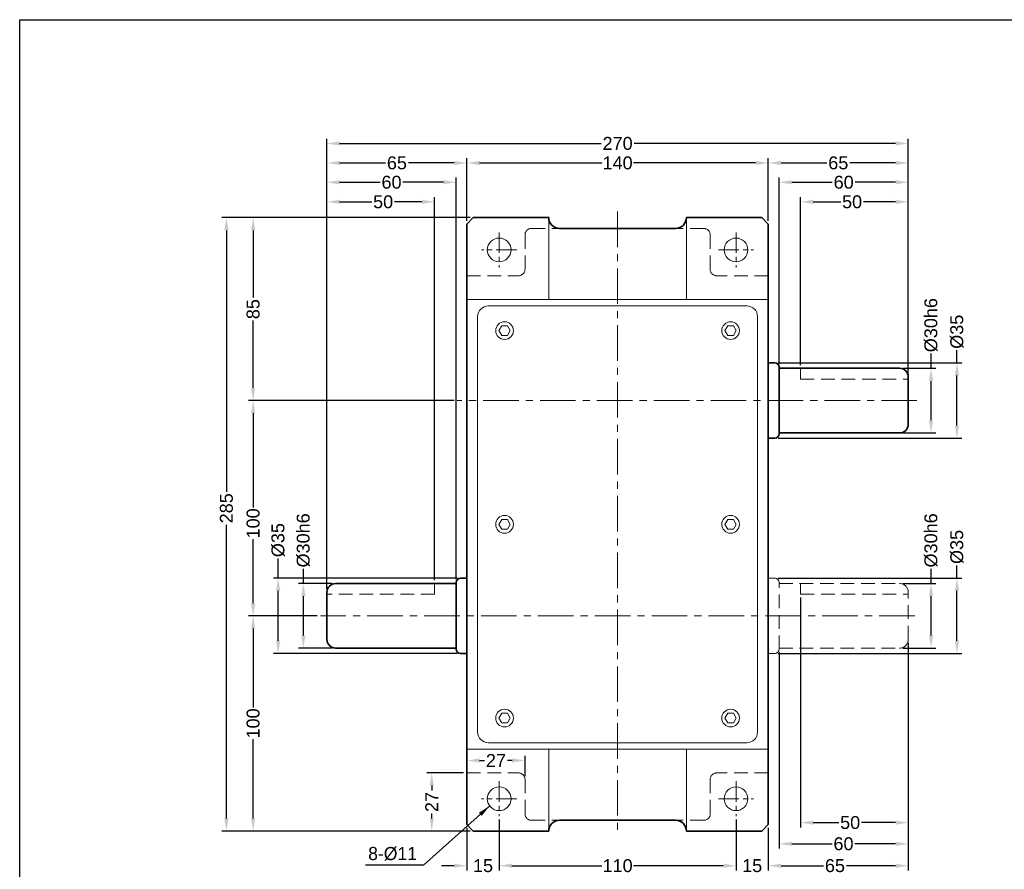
# Model space of a CAD drawing. Header units: inches. Extents: x -28 to 823, y -4 to 591.
# Tile 2 of 3: x -28 to 429, y 196 to 591. Entities that reach past the tile are written whole.
import ezdxf

# ---------------------------------------------------------------- set-up
doc = ezdxf.new("R2010")
doc.units = ezdxf.units.IN
doc.header["$MEASUREMENT"] = 0
doc.linetypes.add('CENTER', pattern=[50.8, 31.75, -6.35, 6.35, -6.35])
doc.linetypes.add('HIDDEN2', pattern=[4.7625, 3.175, -1.5875])
doc.layers.add('A主綫', color=7, linetype='Continuous')
for name, color, linetype, lineweight in [('中心線', 1, 'CENTER', 20), ('付虛線', 54, 'HIDDEN2', 15), ('實線', 7, 'Continuous', 35), ('標注', 3, 'Continuous', 20), ('細實線', 7, 'Continuous', 20)]:
    doc.layers.add(name, color=color, linetype=linetype, lineweight=lineweight)
doc.styles.add('CHINA', font='txt.shx', dxfattribs={"bigfont": 'china.shx'})
doc.styles.get("Standard").update_dxf_attribs({"font": 'arial.ttf'})
doc.dimstyles.new('pu100ds', dxfattribs={"dimtxt": 6, "dimasz": 5.9, "dimexe": 2.2, "dimexo": 1.5, "dimgap": 1, "dimtad": 0, "dimdec": 4, "dimdsep": 46, "dimtxsty": 'Standard', "dimcen": 0, "dimadec": 0, "dimazin": 0, "dimtfac": 1, "dimtdec": 4, "dimtofl": 0, "dimtmove": 0, "dimatfit": 3, "dimfxl": 0, "dimtolj": 1, "dimtzin": 0, "dimarcsym": 0})

# ---------------------------------------------------------------- blocks, each defined once
blk = doc.blocks.new('*D9')
at = {"layer": 'Defpoints', "color": 0, "ltscale": 0.5}
for p in [(103.71, 328.88), (118.64, 328.88), (118.64, 298.88)]:
    blk.add_point(p, dxfattribs=at)
at = {"layer": '標注', "color": 0, "lineweight": -2, "ltscale": 0.5}
for p, q in [((103.71, 328.88), (103.71, 335.71)), ((117.14, 328.88), (101.51, 328.88)), ((103.71, 304.78), (103.71, 322.98)), ((117.14, 298.88), (101.51, 298.88))]:
    blk.add_line(p, q, dxfattribs=at)
at = {"layer": '標注', "color": 0, "ltscale": 0.5}
for points in [[(102.73, 322.98), (104.7, 322.98), (103.71, 328.88)], [(102.73, 304.78), (104.7, 304.78), (103.71, 298.88)]]:
    blk.add_solid(points, dxfattribs=at)
at = {"layer": '標注', "color": 0, "ltscale": 0.5, "insert": (103.71, 348.93), "char_height": 6, "attachment_point": 5, "rotation": 90}
blk.add_mtext('\\A1;%%C30h6', dxfattribs=at)
blk = doc.blocks.new('*D10')
at = {"layer": 'Defpoints', "color": 0, "ltscale": 0.5}
for p in [(91.99, 331.38), (176.64, 331.38), (176.64, 296.38)]:
    blk.add_point(p, dxfattribs=at)
at = {"layer": '標注', "color": 0, "lineweight": -2, "ltscale": 0.5}
for p, q in [((91.99, 331.38), (91.99, 340.47)), ((175.14, 331.38), (89.79, 331.38)), ((91.99, 302.28), (91.99, 325.48)), ((175.14, 296.38), (89.79, 296.38))]:
    blk.add_line(p, q, dxfattribs=at)
at = {"layer": '標注', "color": 0, "ltscale": 0.5}
for points in [[(91, 325.48), (92.97, 325.48), (91.99, 331.38)], [(91, 302.28), (92.97, 302.28), (91.99, 296.38)]]:
    blk.add_solid(points, dxfattribs=at)
at = {"layer": '標注', "color": 0, "ltscale": 0.5, "insert": (91.99, 349.05), "char_height": 6, "attachment_point": 5, "rotation": 90}
blk.add_mtext('\\A1;%%C35', dxfattribs=at)
blk = doc.blocks.new('*D11')
at = {"layer": 'Defpoints', "color": 0, "ltscale": 0.5}
for p in [(182.64, 498.88), (80.38, 413.88), (175.2, 413.88)]:
    blk.add_point(p, dxfattribs=at)
at = {"layer": '標注', "color": 0, "lineweight": -2, "ltscale": 0.5}
for p, q in [((181.14, 498.88), (78.18, 498.88)), ((80.38, 492.98), (80.38, 461.71)), ((80.38, 419.78), (80.38, 451.06)), ((173.7, 413.88), (78.18, 413.88))]:
    blk.add_line(p, q, dxfattribs=at)
at = {"layer": '標注', "color": 0, "ltscale": 0.5}
for points in [[(79.4, 492.98), (81.36, 492.98), (80.38, 498.88)], [(79.4, 419.78), (81.36, 419.78), (80.38, 413.88)]]:
    blk.add_solid(points, dxfattribs=at)
at = {"layer": '標注', "color": 0, "ltscale": 0.5, "insert": (80.38, 456.38), "char_height": 6, "attachment_point": 5, "rotation": 90}
blk.add_mtext('\\A1;85', dxfattribs=at)
blk = doc.blocks.new('*D12')
at = {"layer": 'Defpoints', "color": 0, "ltscale": 0.5}
for p in [(175.2, 413.88), (80.38, 313.88), (111.64, 313.88)]:
    blk.add_point(p, dxfattribs=at)
at = {"layer": '標注', "color": 0, "lineweight": -2, "ltscale": 0.5}
for p, q in [((173.7, 413.88), (78.18, 413.88)), ((80.38, 407.98), (80.38, 364.18)), ((80.38, 319.78), (80.38, 349.5)), ((110.14, 313.88), (78.18, 313.88))]:
    blk.add_line(p, q, dxfattribs=at)
at = {"layer": '標注', "color": 0, "ltscale": 0.5}
for points in [[(79.4, 407.98), (81.36, 407.98), (80.38, 413.88)], [(79.4, 319.78), (81.36, 319.78), (80.38, 313.88)]]:
    blk.add_solid(points, dxfattribs=at)
at = {"layer": '標注', "color": 0, "ltscale": 0.5, "insert": (80.38, 356.84), "char_height": 6, "attachment_point": 5, "rotation": 90}
blk.add_mtext('\\A1;100', dxfattribs=at)
blk = doc.blocks.new('*D13')
at = {"layer": 'Defpoints', "color": 0, "ltscale": 0.5}
for p in [(111.64, 313.88), (80.38, 213.88), (182.64, 213.88)]:
    blk.add_point(p, dxfattribs=at)
at = {"layer": '標注', "color": 0, "lineweight": -2, "ltscale": 0.5}
for p, q in [((110.14, 313.88), (78.18, 313.88)), ((80.38, 307.98), (80.38, 271.22)), ((80.38, 219.78), (80.38, 256.55)), ((181.14, 213.88), (78.18, 213.88))]:
    blk.add_line(p, q, dxfattribs=at)
at = {"layer": '標注', "color": 0, "ltscale": 0.5}
for points in [[(79.4, 307.98), (81.36, 307.98), (80.38, 313.88)], [(79.4, 219.78), (81.36, 219.78), (80.38, 213.88)]]:
    blk.add_solid(points, dxfattribs=at)
at = {"layer": '標注', "color": 0, "ltscale": 0.5, "insert": (80.38, 263.88), "char_height": 6, "attachment_point": 5, "rotation": 90}
blk.add_mtext('\\A1;100', dxfattribs=at)
blk = doc.blocks.new('*D1')
at = {"layer": 'Defpoints', "color": 0, "ltscale": 0.5}
for p in [(67.97, 498.88), (182.64, 498.88), (182.64, 213.88)]:
    blk.add_point(p, dxfattribs=at)
at = {"layer": '標注', "color": 0, "lineweight": -2, "ltscale": 0.5}
for p, q in [((181.14, 498.88), (65.77, 498.88)), ((67.97, 492.98), (67.97, 371.54)), ((67.97, 219.78), (67.97, 356.14)), ((181.14, 213.88), (65.77, 213.88))]:
    blk.add_line(p, q, dxfattribs=at)
at = {"layer": '標注', "color": 0, "ltscale": 0.5}
for points in [[(66.98, 492.98), (68.95, 492.98), (67.97, 498.88)], [(66.98, 219.78), (68.95, 219.78), (67.97, 213.88)]]:
    blk.add_solid(points, dxfattribs=at)
at = {"layer": '標注', "color": 0, "ltscale": 0.5, "insert": (67.97, 363.84), "char_height": 6, "attachment_point": 5, "rotation": 90}
blk.add_mtext('\\A1;285', dxfattribs=at)
blk = doc.blocks.new('*D14')
at = {"layer": 'Defpoints', "color": 0, "ltscale": 0.5}
for p in [(380.64, 328.88), (395.22, 328.88), (380.64, 298.88)]:
    blk.add_point(p, dxfattribs=at)
at = {"layer": '標注', "color": 0, "lineweight": -2, "ltscale": 0.5}
for p, q in [((395.22, 328.88), (395.22, 335.71)), ((382.14, 328.88), (397.42, 328.88)), ((395.22, 304.78), (395.22, 322.98)), ((382.14, 298.88), (397.42, 298.88))]:
    blk.add_line(p, q, dxfattribs=at)
at = {"layer": '標注', "color": 0, "ltscale": 0.5}
for points in [[(394.24, 322.98), (396.2, 322.98), (395.22, 328.88)], [(394.24, 304.78), (396.2, 304.78), (395.22, 298.88)]]:
    blk.add_solid(points, dxfattribs=at)
at = {"layer": '標注', "color": 0, "ltscale": 0.5, "insert": (395.22, 348.93), "char_height": 6, "attachment_point": 5, "rotation": 90}
blk.add_mtext('\\A1;%%C30h6', dxfattribs=at)
blk = doc.blocks.new('*D15')
at = {"layer": 'Defpoints', "color": 0, "ltscale": 0.5}
for p in [(322.64, 331.38), (407.26, 331.38), (322.64, 296.38)]:
    blk.add_point(p, dxfattribs=at)
at = {"layer": '標注', "color": 0, "lineweight": -2, "ltscale": 0.5}
for p, q in [((407.26, 331.38), (407.26, 337.28)), ((324.14, 331.38), (409.46, 331.38)), ((407.26, 302.28), (407.26, 325.48)), ((324.14, 296.38), (409.46, 296.38))]:
    blk.add_line(p, q, dxfattribs=at)
at = {"layer": '標注', "color": 0, "ltscale": 0.5}
for points in [[(406.28, 325.48), (408.24, 325.48), (407.26, 331.38)], [(406.28, 302.28), (408.24, 302.28), (407.26, 296.38)]]:
    blk.add_solid(points, dxfattribs=at)
at = {"layer": '標注', "color": 0, "ltscale": 0.5, "insert": (407.26, 345.87), "char_height": 6, "attachment_point": 5, "rotation": 90}
blk.add_mtext('\\A1;%%C35', dxfattribs=at)
blk = doc.blocks.new('*D2')
at = {"layer": 'Defpoints', "color": 0, "ltscale": 0.5}
for p in [(380.64, 428.88), (395.22, 428.88), (380.64, 398.88)]:
    blk.add_point(p, dxfattribs=at)
at = {"layer": '標注', "color": 0, "lineweight": -2, "ltscale": 0.5}
for p, q in [((395.22, 428.88), (395.22, 435.71)), ((382.14, 428.88), (397.42, 428.88)), ((395.22, 404.78), (395.22, 422.98)), ((382.14, 398.88), (397.42, 398.88))]:
    blk.add_line(p, q, dxfattribs=at)
at = {"layer": '標注', "color": 0, "ltscale": 0.5}
for points in [[(394.24, 422.98), (396.2, 422.98), (395.22, 428.88)], [(394.24, 404.78), (396.2, 404.78), (395.22, 398.88)]]:
    blk.add_solid(points, dxfattribs=at)
at = {"layer": '標注', "color": 0, "ltscale": 0.5, "insert": (395.22, 448.93), "char_height": 6, "attachment_point": 5, "rotation": 90}
blk.add_mtext('\\A1;%%C30h6', dxfattribs=at)
blk = doc.blocks.new('*D3')
at = {"layer": 'Defpoints', "color": 0, "ltscale": 0.5}
for p in [(322.64, 431.38), (407.26, 431.38), (322.64, 396.38)]:
    blk.add_point(p, dxfattribs=at)
at = {"layer": '標注', "color": 0, "lineweight": -2, "ltscale": 0.5}
for p, q in [((407.26, 431.38), (407.26, 437.28)), ((324.14, 431.38), (409.46, 431.38)), ((407.26, 402.28), (407.26, 425.48)), ((324.14, 396.38), (409.46, 396.38))]:
    blk.add_line(p, q, dxfattribs=at)
at = {"layer": '標注', "color": 0, "ltscale": 0.5}
for points in [[(406.28, 425.48), (408.24, 425.48), (407.26, 431.38)], [(406.28, 402.28), (408.24, 402.28), (407.26, 396.38)]]:
    blk.add_solid(points, dxfattribs=at)
at = {"layer": '標注', "color": 0, "ltscale": 0.5, "insert": (407.26, 445.87), "char_height": 6, "attachment_point": 5, "rotation": 90}
blk.add_mtext('\\A1;%%C35', dxfattribs=at)
blk = doc.blocks.new('*D16')
at = {"layer": 'Defpoints', "color": 0, "ltscale": 0.5}
for p in [(164.64, 506.22), (114.64, 324.88), (164.64, 328.88)]:
    blk.add_point(p, dxfattribs=at)
at = {"layer": '標注', "color": 0, "lineweight": -2, "ltscale": 0.5}
for p, q in [((114.64, 326.38), (114.64, 508.42)), ((164.64, 330.38), (164.64, 508.42)), ((120.54, 506.22), (135.45, 506.22)), ((158.74, 506.22), (146.02, 506.22))]:
    blk.add_line(p, q, dxfattribs=at)
at = {"layer": '標注', "color": 0, "ltscale": 0.5}
for points in [[(120.54, 507.2), (120.54, 505.24), (114.64, 506.22)], [(158.74, 507.2), (158.74, 505.24), (164.64, 506.22)]]:
    blk.add_solid(points, dxfattribs=at)
at = {"layer": '標注', "color": 0, "ltscale": 0.5, "insert": (140.74, 506.22), "char_height": 6, "attachment_point": 5}
blk.add_mtext('\\A1;50', dxfattribs=at)
blk = doc.blocks.new('*D17')
at = {"layer": 'Defpoints', "color": 0, "ltscale": 0.5}
for p in [(174.64, 515.3), (174.64, 329.38), (114.64, 324.88)]:
    blk.add_point(p, dxfattribs=at)
at = {"layer": '標注', "color": 0, "lineweight": -2, "ltscale": 0.5}
for p, q in [((114.64, 326.38), (114.64, 517.5)), ((174.64, 330.88), (174.64, 517.5)), ((120.54, 515.3), (139.34, 515.3)), ((168.74, 515.3), (149.94, 515.3))]:
    blk.add_line(p, q, dxfattribs=at)
at = {"layer": '標注', "color": 0, "ltscale": 0.5}
for points in [[(120.54, 516.28), (120.54, 514.32), (114.64, 515.3)], [(168.74, 516.28), (168.74, 514.32), (174.64, 515.3)]]:
    blk.add_solid(points, dxfattribs=at)
at = {"layer": '標注', "color": 0, "ltscale": 0.5, "insert": (144.64, 515.3), "char_height": 6, "attachment_point": 5}
blk.add_mtext('\\A1;60', dxfattribs=at)
blk = doc.blocks.new('*D18')
at = {"layer": 'Defpoints', "color": 0, "ltscale": 0.5}
for p in [(179.64, 524.29), (179.64, 495.88), (114.64, 324.88)]:
    blk.add_point(p, dxfattribs=at)
at = {"layer": '標注', "color": 0, "lineweight": -2, "ltscale": 0.5}
for p, q in [((114.64, 326.38), (114.64, 526.49)), ((179.64, 497.38), (179.64, 526.49)), ((120.54, 524.29), (141.8, 524.29)), ((173.74, 524.29), (152.48, 524.29))]:
    blk.add_line(p, q, dxfattribs=at)
at = {"layer": '標注', "color": 0, "ltscale": 0.5}
for points in [[(120.54, 525.27), (120.54, 523.31), (114.64, 524.29)], [(173.74, 525.27), (173.74, 523.31), (179.64, 524.29)]]:
    blk.add_solid(points, dxfattribs=at)
at = {"layer": '標注', "color": 0, "ltscale": 0.5, "insert": (147.14, 524.29), "char_height": 6, "attachment_point": 5}
blk.add_mtext('\\A1;65', dxfattribs=at)
blk = doc.blocks.new('*D19')
at = {"layer": 'Defpoints', "color": 0, "ltscale": 0.5}
for p in [(319.64, 524.29), (179.64, 495.88), (319.64, 495.88)]:
    blk.add_point(p, dxfattribs=at)
at = {"layer": '標注', "color": 0, "lineweight": -2, "ltscale": 0.5}
for p, q in [((179.64, 497.38), (179.64, 526.49)), ((319.64, 497.38), (319.64, 526.49)), ((185.54, 524.29), (242.3, 524.29)), ((313.74, 524.29), (256.98, 524.29))]:
    blk.add_line(p, q, dxfattribs=at)
at = {"layer": '標注', "color": 0, "ltscale": 0.5}
for points in [[(185.54, 525.27), (185.54, 523.31), (179.64, 524.29)], [(313.74, 525.27), (313.74, 523.31), (319.64, 524.29)]]:
    blk.add_solid(points, dxfattribs=at)
at = {"layer": '標注', "color": 0, "ltscale": 0.5, "insert": (249.64, 524.29), "char_height": 6, "attachment_point": 5}
blk.add_mtext('\\A1;140', dxfattribs=at)
blk = doc.blocks.new('*D4')
at = {"layer": 'Defpoints', "color": 0, "ltscale": 0.5}
for p in [(334.64, 506.22), (334.64, 428.88), (384.64, 424.88)]:
    blk.add_point(p, dxfattribs=at)
at = {"layer": '標注', "color": 0, "lineweight": -2, "ltscale": 0.5}
for p, q in [((334.64, 430.38), (334.64, 508.42)), ((384.64, 426.38), (384.64, 508.42)), ((340.54, 506.22), (353.26, 506.22)), ((378.74, 506.22), (363.83, 506.22))]:
    blk.add_line(p, q, dxfattribs=at)
at = {"layer": '標注', "color": 0, "ltscale": 0.5}
for points in [[(340.54, 507.2), (340.54, 505.24), (334.64, 506.22)], [(378.74, 507.2), (378.74, 505.24), (384.64, 506.22)]]:
    blk.add_solid(points, dxfattribs=at)
at = {"layer": '標注', "color": 0, "ltscale": 0.5, "insert": (358.54, 506.22), "char_height": 6, "attachment_point": 5}
blk.add_mtext('\\A1;50', dxfattribs=at)
blk = doc.blocks.new('*D5')
at = {"layer": 'Defpoints', "color": 0, "ltscale": 0.5}
for p in [(324.64, 515.3), (324.64, 429.38), (384.64, 424.88)]:
    blk.add_point(p, dxfattribs=at)
at = {"layer": '標注', "color": 0, "lineweight": -2, "ltscale": 0.5}
for p, q in [((324.64, 430.88), (324.64, 517.5)), ((384.64, 426.38), (384.64, 517.5)), ((330.54, 515.3), (349.34, 515.3)), ((378.74, 515.3), (359.94, 515.3))]:
    blk.add_line(p, q, dxfattribs=at)
at = {"layer": '標注', "color": 0, "ltscale": 0.5}
for points in [[(330.54, 516.28), (330.54, 514.32), (324.64, 515.3)], [(378.74, 516.28), (378.74, 514.32), (384.64, 515.3)]]:
    blk.add_solid(points, dxfattribs=at)
at = {"layer": '標注', "color": 0, "ltscale": 0.5, "insert": (354.64, 515.3), "char_height": 6, "attachment_point": 5}
blk.add_mtext('\\A1;60', dxfattribs=at)
blk = doc.blocks.new('*D6')
at = {"layer": 'Defpoints', "color": 0, "ltscale": 0.5}
for p in [(319.64, 524.29), (319.64, 495.88), (384.64, 424.88)]:
    blk.add_point(p, dxfattribs=at)
at = {"layer": '標注', "color": 0, "lineweight": -2, "ltscale": 0.5}
for p, q in [((319.64, 497.38), (319.64, 526.49)), ((384.64, 426.38), (384.64, 526.49)), ((325.54, 524.29), (346.8, 524.29)), ((378.74, 524.29), (357.48, 524.29))]:
    blk.add_line(p, q, dxfattribs=at)
at = {"layer": '標注', "color": 0, "ltscale": 0.5}
for points in [[(325.54, 525.27), (325.54, 523.31), (319.64, 524.29)], [(378.74, 525.27), (378.74, 523.31), (384.64, 524.29)]]:
    blk.add_solid(points, dxfattribs=at)
at = {"layer": '標注', "color": 0, "ltscale": 0.5, "insert": (352.14, 524.29), "char_height": 6, "attachment_point": 5}
blk.add_mtext('\\A1;65', dxfattribs=at)
blk = doc.blocks.new('*D20')
at = {"layer": 'Defpoints', "color": 0, "ltscale": 0.5}
for p in [(114.64, 533.34), (384.64, 424.88), (114.64, 324.88)]:
    blk.add_point(p, dxfattribs=at)
at = {"layer": '標注', "color": 0, "lineweight": -2, "ltscale": 0.5}
for p, q in [((114.64, 326.38), (114.64, 535.54)), ((384.64, 426.38), (384.64, 535.54)), ((120.54, 533.34), (241.97, 533.34)), ((378.74, 533.34), (257.31, 533.34))]:
    blk.add_line(p, q, dxfattribs=at)
at = {"layer": '標注', "color": 0, "ltscale": 0.5}
for points in [[(120.54, 534.32), (120.54, 532.35), (114.64, 533.34)], [(378.74, 534.32), (378.74, 532.35), (384.64, 533.34)]]:
    blk.add_solid(points, dxfattribs=at)
at = {"layer": '標注', "color": 0, "ltscale": 0.5, "insert": (249.64, 533.34), "char_height": 6, "attachment_point": 5}
blk.add_mtext('\\A1;270', dxfattribs=at)
blk = doc.blocks.new('*D21')
at = {"layer": 'Defpoints', "color": 0, "ltscale": 0.5}
for p in [(194.64, 220.74), (179.64, 216.88), (179.64, 197.78)]:
    blk.add_point(p, dxfattribs=at)
at = {"layer": '標注', "color": 0, "lineweight": -2, "ltscale": 0.5}
for p, q in [((179.64, 215.38), (179.64, 195.58)), ((194.64, 219.24), (194.64, 195.58)), ((173.74, 197.78), (167.84, 197.78)), ((200.54, 197.78), (206.44, 197.78))]:
    blk.add_line(p, q, dxfattribs=at)
at = {"layer": '標注', "color": 0, "ltscale": 0.5}
for points in [[(173.74, 198.77), (173.74, 196.8), (179.64, 197.78)], [(200.54, 198.77), (200.54, 196.8), (194.64, 197.78)]]:
    blk.add_solid(points, dxfattribs=at)
at = {"layer": '標注', "color": 0, "ltscale": 0.5, "insert": (187.14, 197.78), "char_height": 6, "attachment_point": 5}
blk.add_mtext('\\A1;15', dxfattribs=at)
blk = doc.blocks.new('*D22')
at = {"layer": 'Defpoints', "color": 0, "ltscale": 0.5}
for p in [(194.64, 220.74), (304.64, 220.74), (304.64, 197.78)]:
    blk.add_point(p, dxfattribs=at)
at = {"layer": '標注', "color": 0, "lineweight": -2, "ltscale": 0.5}
for p, q in [((194.64, 219.24), (194.64, 195.58)), ((304.64, 219.24), (304.64, 195.58)), ((200.54, 197.78), (242.3, 197.78)), ((298.74, 197.78), (256.98, 197.78))]:
    blk.add_line(p, q, dxfattribs=at)
at = {"layer": '標注', "color": 0, "ltscale": 0.5}
for points in [[(200.54, 198.77), (200.54, 196.8), (194.64, 197.78)], [(298.74, 198.77), (298.74, 196.8), (304.64, 197.78)]]:
    blk.add_solid(points, dxfattribs=at)
at = {"layer": '標注', "color": 0, "ltscale": 0.5, "insert": (249.64, 197.78), "char_height": 6, "attachment_point": 5}
blk.add_mtext('\\A1;110', dxfattribs=at)
blk = doc.blocks.new('*D23')
at = {"layer": 'Defpoints', "color": 0, "ltscale": 0.5}
for p in [(304.64, 220.74), (319.64, 216.88), (319.64, 197.78)]:
    blk.add_point(p, dxfattribs=at)
at = {"layer": '標注', "color": 0, "lineweight": -2, "ltscale": 0.5}
for p, q in [((304.64, 219.24), (304.64, 195.58)), ((319.64, 215.38), (319.64, 195.58)), ((298.74, 197.78), (292.84, 197.78)), ((325.54, 197.78), (331.44, 197.78))]:
    blk.add_line(p, q, dxfattribs=at)
at = {"layer": '標注', "color": 0, "ltscale": 0.5}
for points in [[(298.74, 198.77), (298.74, 196.8), (304.64, 197.78)], [(325.54, 198.77), (325.54, 196.8), (319.64, 197.78)]]:
    blk.add_solid(points, dxfattribs=at)
at = {"layer": '標注', "color": 0, "ltscale": 0.5, "insert": (312.14, 197.78), "char_height": 6, "attachment_point": 5}
blk.add_mtext('\\A1;15', dxfattribs=at)
blk = doc.blocks.new('*D24')
at = {"layer": 'Defpoints', "color": 0, "ltscale": 0.5}
for p in [(384.64, 302.88), (324.64, 298.38), (324.64, 207.95)]:
    blk.add_point(p, dxfattribs=at)
at = {"layer": '標注', "color": 0, "lineweight": -2, "ltscale": 0.5}
for p, q in [((384.64, 301.38), (384.64, 205.75)), ((324.64, 296.88), (324.64, 205.75)), ((330.54, 207.95), (349.25, 207.95)), ((378.74, 207.95), (359.85, 207.95))]:
    blk.add_line(p, q, dxfattribs=at)
at = {"layer": '標注', "color": 0, "ltscale": 0.5}
for points in [[(330.54, 208.93), (330.54, 206.97), (324.64, 207.95)], [(378.74, 208.93), (378.74, 206.97), (384.64, 207.95)]]:
    blk.add_solid(points, dxfattribs=at)
at = {"layer": '標注', "color": 0, "ltscale": 0.5, "insert": (354.55, 207.95), "char_height": 6, "attachment_point": 5}
blk.add_mtext('\\A1;60', dxfattribs=at)
blk = doc.blocks.new('*D25')
at = {"layer": 'Defpoints', "color": 0, "ltscale": 0.5}
for p in [(334.64, 323.88), (384.64, 302.88), (334.64, 217.81)]:
    blk.add_point(p, dxfattribs=at)
at = {"layer": '標注', "color": 0, "lineweight": -2, "ltscale": 0.5}
for p, q in [((334.64, 322.38), (334.64, 215.61)), ((384.64, 301.38), (384.64, 215.61)), ((340.54, 217.81), (352.35, 217.81)), ((378.74, 217.81), (362.92, 217.81))]:
    blk.add_line(p, q, dxfattribs=at)
at = {"layer": '標注', "color": 0, "ltscale": 0.5}
for points in [[(340.54, 218.79), (340.54, 216.82), (334.64, 217.81)], [(378.74, 218.79), (378.74, 216.82), (384.64, 217.81)]]:
    blk.add_solid(points, dxfattribs=at)
at = {"layer": '標注', "color": 0, "ltscale": 0.5, "insert": (357.64, 217.81), "char_height": 6, "attachment_point": 5}
blk.add_mtext('\\A1;50', dxfattribs=at)
blk = doc.blocks.new('*D7')
at = {"layer": 'Defpoints', "color": 0, "ltscale": 0.5}
for p in [(384.64, 302.88), (319.64, 216.88), (319.64, 197.78)]:
    blk.add_point(p, dxfattribs=at)
at = {"layer": '標注', "color": 0, "lineweight": -2, "ltscale": 0.5}
for p, q in [((384.64, 301.38), (384.64, 195.58)), ((319.64, 215.38), (319.64, 195.58)), ((325.54, 197.78), (345.25, 197.78)), ((378.74, 197.78), (355.92, 197.78))]:
    blk.add_line(p, q, dxfattribs=at)
at = {"layer": '標注', "color": 0, "ltscale": 0.5}
for points in [[(325.54, 198.77), (325.54, 196.8), (319.64, 197.78)], [(378.74, 198.77), (378.74, 196.8), (384.64, 197.78)]]:
    blk.add_solid(points, dxfattribs=at)
at = {"layer": '標注', "color": 0, "ltscale": 0.5, "insert": (350.58, 197.78), "char_height": 6, "attachment_point": 5}
blk.add_mtext('\\A1;65', dxfattribs=at)
blk = doc.blocks.new('*D42')
at = {"layer": 'Defpoints', "color": 0, "ltscale": 0.5}
for p in [(163.31, 240.88), (179.64, 240.88), (182.64, 213.88)]:
    blk.add_point(p, dxfattribs=at)
at = {"layer": '標注', "color": 0, "lineweight": -2, "ltscale": 0.5}
for p, q in [((178.14, 240.88), (161.11, 240.88)), ((163.31, 234.98), (163.31, 232.73)), ((163.31, 219.78), (163.31, 222.03)), ((181.14, 213.88), (161.11, 213.88))]:
    blk.add_line(p, q, dxfattribs=at)
at = {"layer": '標注', "color": 0, "ltscale": 0.5}
for points in [[(162.33, 234.98), (164.29, 234.98), (163.31, 240.88)], [(162.33, 219.78), (164.29, 219.78), (163.31, 213.88)]]:
    blk.add_solid(points, dxfattribs=at)
at = {"layer": '標注', "color": 0, "ltscale": 0.5, "insert": (163.31, 227.38), "char_height": 6, "attachment_point": 5, "rotation": 90}
blk.add_mtext('\\A1;27', dxfattribs=at)
blk = doc.blocks.new('*D43')
at = {"layer": 'Defpoints', "color": 0, "ltscale": 0.5}
for p in [(179.64, 246.66), (179.64, 240.88), (206.64, 237.88)]:
    blk.add_point(p, dxfattribs=at)
at = {"layer": '標注', "color": 0, "lineweight": -2, "ltscale": 0.5}
for p, q in [((179.64, 242.38), (179.64, 248.86)), ((206.64, 239.38), (206.64, 248.86)), ((185.54, 246.66), (187.79, 246.66)), ((200.74, 246.66), (198.49, 246.66))]:
    blk.add_line(p, q, dxfattribs=at)
at = {"layer": '標注', "color": 0, "ltscale": 0.5}
for points in [[(185.54, 247.65), (185.54, 245.68), (179.64, 246.66)], [(200.74, 247.65), (200.74, 245.68), (206.64, 246.66)]]:
    blk.add_solid(points, dxfattribs=at)
at = {"layer": '標注', "color": 0, "ltscale": 0.5, "insert": (193.14, 246.66), "char_height": 6, "attachment_point": 5}
blk.add_mtext('\\A1;27', dxfattribs=at)

msp = doc.modelspace()

# ---------------------------------------------------------------- linework, layer by layer
at = {"layer": 'A主綫'}
msp.add_lwpolyline([(-28.04366, 590.8531), (819.83134, 590.8531), (819.83134, -4.1469), (-28.04366, -4.1469)], close=True, dxfattribs=at)
at = {"layer": '中心線', "color": 1, "ltscale": 0.52}
for p, q in [((249.63959, 501.72584), (249.63959, 212.1978)), ((388.63959, 413.88331), (175.2035, 413.88331)), ((387.63959, 313.88331), (111.63959, 313.88331))]:
    msp.add_line(p, q, dxfattribs=at)
at = {"layer": '中心線', "ltscale": 0.3}
for p, q in [((194.63959, 492.03038), (194.63959, 475.73625)), ((304.63959, 492.03038), (304.63959, 475.73625)), ((202.78665, 483.88331), (186.49252, 483.88331)), ((296.49252, 483.88331), (312.78665, 483.88331)), ((194.63959, 237.03038), (194.63959, 220.73625)), ((304.63959, 237.03038), (304.63959, 220.73625)), ((202.78665, 228.88331), (186.49252, 228.88331)), ((296.49252, 228.88331), (312.78665, 228.88331))]:
    msp.add_line(p, q, dxfattribs=at)
at = {"layer": '付虛線', "ltscale": 2}
for p, q in [((209.63959, 493.88331), (222.63959, 493.88331)), ((289.63959, 493.88331), (276.63959, 493.88331)), ((206.63959, 474.88331), (206.63959, 490.88331)), ((292.63959, 474.88331), (292.63959, 490.88331)), ((179.63959, 471.88331), (203.63959, 471.88331)), ((319.63959, 471.88331), (295.63959, 471.88331)), ((334.63959, 423.88331), (334.63959, 428.88331)), ((334.63959, 423.88331), (384.63959, 423.88331)), ((319.63959, 331.38331), (322.63959, 331.38331)), ((324.63959, 298.38331), (324.63959, 329.38331)), ((164.63959, 323.88331), (164.63959, 328.88331)), ((324.63959, 328.88331), (380.63959, 328.88331)), ((334.63959, 323.88331), (334.63959, 328.88331)), ((384.63959, 302.88331), (384.63959, 324.88331)), ((164.63959, 323.88331), (114.63959, 323.88331)), ((334.63959, 323.88331), (384.63959, 323.88331)), ((324.63959, 298.88331), (380.63959, 298.88331)), ((319.63959, 296.38331), (322.63959, 296.38331)), ((179.63959, 240.88331), (203.63959, 240.88331)), ((206.63959, 237.88331), (206.63959, 221.88331)), ((292.63959, 237.88331), (292.63959, 221.88331)), ((319.63959, 240.88331), (295.63959, 240.88331)), ((209.63959, 218.88331), (222.63959, 218.88331)), ((289.63959, 218.88331), (276.63959, 218.88331))]:
    msp.add_line(p, q, dxfattribs=at)
for centre, radius, start, end in [((209.63959, 490.88331), 3, 90, 180), ((289.63959, 490.88331), 3, 0, 90), ((203.63959, 474.88331), 3, 270, 0), ((295.63959, 474.88331), 3, 180, 270), ((322.63959, 329.38331), 2, 0, 90), ((380.63959, 324.88331), 4, 0, 90), ((380.63959, 302.88331), 4, 270, 0), ((322.63959, 298.38331), 2, 270, 0), ((203.63959, 237.88331), 3, 0, 90), ((295.63959, 237.88331), 3, 90, 180), ((209.63959, 221.88331), 3, 180, 270), ((289.63959, 221.88331), 3, 270, 0)]:
    msp.add_arc(centre, radius, start, end, dxfattribs=at)
at = {"layer": '實線'}
for p, q in [((182.63959, 498.88331), (179.63959, 495.88331)), ((182.63959, 498.88331), (217.63959, 498.88331)), ((316.63959, 498.88331), (281.63959, 498.88331)), ((316.63959, 498.88331), (319.63959, 495.88331)), ((179.63959, 216.88331), (179.63959, 495.88331)), ((222.63959, 493.88331), (249.63959, 493.88331)), ((276.63959, 493.88331), (249.63959, 493.88331)), ((319.63959, 495.88331), (319.63959, 216.88331)), ((319.63959, 431.38331), (322.63959, 431.38331)), ((324.63959, 398.38331), (324.63959, 429.38331)), ((324.63959, 428.88331), (380.63959, 428.88331)), ((384.63959, 402.88331), (384.63959, 424.88331)), ((324.63959, 398.88331), (380.63959, 398.88331)), ((319.63959, 396.38331), (322.63959, 396.38331)), ((174.63959, 298.38331), (174.63959, 329.38331)), ((179.63959, 331.38331), (176.63959, 331.38331)), ((114.63959, 302.88331), (114.63959, 324.88331)), ((174.63959, 328.88331), (118.63959, 328.88331)), ((174.63959, 298.88331), (118.63959, 298.88331)), ((179.63959, 296.38331), (176.63959, 296.38331)), ((182.63959, 213.88331), (179.63959, 216.88331)), ((222.63959, 218.88331), (249.63959, 218.88331)), ((276.63959, 218.88331), (249.63959, 218.88331)), ((316.63959, 213.88331), (319.63959, 216.88331)), ((182.63959, 213.88331), (217.63959, 213.88331)), ((316.63959, 213.88331), (281.63959, 213.88331))]:
    msp.add_line(p, q, dxfattribs=at)
for centre, radius, start, end in [((222.63959, 498.88331), 5, 180, 270), ((276.63959, 498.88331), 5, 270, 0), ((322.63959, 429.38331), 2, 0, 90), ((380.63959, 424.88331), 4, 0, 90), ((380.63959, 402.88331), 4, 270, 0), ((322.63959, 398.38331), 2, 270, 0), ((176.63959, 329.38331), 2, 90, 180), ((118.63959, 324.88331), 4, 90, 180), ((118.63959, 302.88331), 4, 180, 270), ((176.63959, 298.38331), 2, 180, 270), ((222.63959, 213.88331), 5, 90, 180), ((276.63959, 213.88331), 5, 0, 90)]:
    msp.add_arc(centre, radius, start, end, dxfattribs=at)
at = {"layer": '細實線'}
for p, q in [((217.63959, 460.88331), (217.63959, 498.88331)), ((281.63959, 460.88331), (281.63959, 498.88331)), ((179.63959, 460.88331), (319.63959, 460.88331)), ((189.63959, 457.88331), (309.63959, 457.88331)), ((184.63959, 259.88331), (184.63959, 452.88331)), ((314.63959, 452.88331), (314.63959, 259.88331)), ((179.63959, 251.88331), (319.63959, 251.88331)), ((189.63959, 254.88331), (309.63959, 254.88331)), ((217.63959, 251.88331), (217.63959, 213.88331)), ((281.63959, 251.88331), (281.63959, 213.88331))]:
    msp.add_line(p, q, dxfattribs=at)
for points in [[(195.82709, 448.65663), (194.51459, 446.38331), (195.82709, 444.11), (198.45209, 444.11), (199.76459, 446.38331), (198.45209, 448.65663)], [(303.45209, 448.65663), (304.76459, 446.38331), (303.45209, 444.11), (300.82709, 444.11), (299.51459, 446.38331), (300.82709, 448.65663)], [(195.82709, 358.65663), (194.51459, 356.38331), (195.82709, 354.11), (198.45209, 354.11), (199.76459, 356.38331), (198.45209, 358.65663)], [(303.45209, 358.65663), (304.76459, 356.38331), (303.45209, 354.11), (300.82709, 354.11), (299.51459, 356.38331), (300.82709, 358.65663)], [(195.82709, 268.65663), (194.51459, 266.38331), (195.82709, 264.11), (198.45209, 264.11), (199.76459, 266.38331), (198.45209, 268.65663)], [(303.45209, 268.65663), (304.76459, 266.38331), (303.45209, 264.11), (300.82709, 264.11), (299.51459, 266.38331), (300.82709, 268.65663)]]:
    msp.add_lwpolyline(points, close=True, dxfattribs=at)
for centre, radius in [((194.63959, 483.88331), 5.5), ((304.63959, 483.88331), 5.5), ((197.13959, 446.38331), 4.11886), ((302.13959, 446.38331), 4.11886), ((197.13959, 356.38331), 4.11886), ((302.13959, 356.38331), 4.11886), ((197.13959, 266.38331), 4.11886), ((302.13959, 266.38331), 4.11886), ((194.63959, 228.88331), 5.5), ((304.63959, 228.88331), 5.5)]:
    msp.add_circle(centre, radius, dxfattribs=at)
for centre, start, end in [((189.63959, 452.88331), 90, 180), ((309.63959, 452.88331), 0, 90), ((189.63959, 259.88331), 180, 270), ((309.63959, 259.88331), 270, 0)]:
    msp.add_arc(centre, 5, start, end, dxfattribs=at)

# ---------------------------------------------------------------- texts
at = {"layer": '標注', "ltscale": 0.5, "insert": (133.79612, 206.48435), "char_height": 6.1, "width": 9.8194782, "attachment_point": 1, "style": 'CHINA'}
msp.add_mtext('{\\Ftxt|c134;8-%%C11}', dxfattribs=at)

# ---------------------------------------------------------------- dimensions: what is measured, and where the dimension line sits
at = {"layer": '標注', "ltscale": 0.5}
for base, p1, p2, picture, middle in [((114.63959, 533.33516), (384.63959, 424.88331), (114.63959, 324.88331), '*D20', (249.63959, 533.33516)), ((164.63959, 506.21859), (114.63959, 324.88331), (164.63959, 328.88331), '*D16', (140.73692, 506.21859)), ((334.63959, 217.80552), (384.63959, 302.88331), (334.63959, 323.88331), '*D25', (357.63647, 217.80552)), ((319.63959, 197.78306), (384.63959, 302.88331), (319.63959, 216.88331), '*D7', (350.58326, 197.78306)), ((324.63959, 207.95128), (384.63959, 302.88331), (324.63959, 298.38331), '*D24', (354.55066, 207.95128)), ((179.63959, 197.78306), (194.63959, 220.73625), (179.63959, 216.88331), '*D21', (187.13959, 197.78306)), ((319.63959, 197.78306), (304.63959, 220.73625), (319.63959, 216.88331), '*D23', (312.13959, 197.78306))]:
    dim = msp.add_linear_dim(base=base, p1=p1, p2=p2, dimstyle='pu100ds', dxfattribs=at)
    dim.commit()
    dim.dimension.update_dxf_attribs({"geometry": picture, "text_midpoint": middle, "dimtype": 160})
for base, p1, p2, picture, middle in [((179.63959, 524.28954), (114.63959, 324.88331), (179.63959, 495.88331), '*D18', (147.13959, 524.28954)), ((319.63959, 524.28954), (179.63959, 495.88331), (319.63959, 495.88331), '*D19', (249.63959, 524.28954)), ((174.63959, 515.30006), (114.63959, 324.88331), (174.63959, 329.38331), '*D17', (144.63959, 515.30006)), ((179.63959, 246.6625), (206.63959, 237.88331), (179.63959, 240.88331), '*D43', (193.13959, 246.6625)), ((304.63959, 197.78306), (194.63959, 220.73625), (304.63959, 220.73625), '*D22', (249.63959, 197.78306))]:
    dim = msp.add_linear_dim(base=base, p1=p1, p2=p2, dimstyle='pu100ds', dxfattribs=at)
    dim.commit()
    dim.dimension.update_dxf_attribs({"geometry": picture, "text_midpoint": middle})
for base, p1, p2, angle, picture, middle in [((319.63959, 524.28954), (384.63959, 424.88331), (319.63959, 495.88331), 180, '*D6', (352.13959, 524.28954)), ((324.63959, 515.30006), (384.63959, 424.88331), (324.63959, 429.38331), 180, '*D5', (354.63959, 515.30006)), ((80.38159, 413.88331), (182.63959, 498.88331), (175.2035, 413.88331), 90, '*D11', (80.38159, 456.38331)), ((80.38159, 213.88331), (111.63959, 313.88331), (182.63959, 213.88331), 90, '*D13', (80.38159, 263.88331)), ((163.31027, 240.88331), (182.63959, 213.88331), (179.63959, 240.88331), 90, '*D42', (163.31027, 227.38331))]:
    dim = msp.add_linear_dim(base=base, p1=p1, p2=p2, angle=angle, dimstyle='pu100ds', dxfattribs=at)
    dim.commit()
    dim.dimension.update_dxf_attribs({"geometry": picture, "text_midpoint": middle})
for base, p1, p2, angle, picture, middle in [((334.63959, 506.21859), (384.63959, 424.88331), (334.63959, 428.88331), 180, '*D4', (358.54226, 506.21859)), ((67.96547, 498.88331), (182.63959, 213.88331), (182.63959, 498.88331), 90, '*D1', (67.96547, 363.84045)), ((80.38159, 313.88331), (175.2035, 413.88331), (111.63959, 313.88331), 90, '*D12', (80.38159, 356.84045))]:
    dim = msp.add_linear_dim(base=base, p1=p1, p2=p2, angle=angle, dimstyle='pu100ds', dxfattribs=at)
    dim.commit()
    dim.dimension.update_dxf_attribs({"geometry": picture, "text_midpoint": middle, "dimtype": 160})
for base, p1, p2, text, picture, middle in [((395.21976, 428.88331), (380.63959, 398.88331), (380.63959, 428.88331), '%%C<>h6', '*D2', (395.21976, 448.92617)), ((407.25843, 431.38331), (322.63959, 396.38331), (322.63959, 431.38331), '%%C<>', '*D3', (407.25843, 445.86721)), ((103.71207, 328.88331), (118.63959, 298.88331), (118.63959, 328.88331), '%%C<>h6', '*D9', (103.71207, 348.92617)), ((395.21976, 328.88331), (380.63959, 298.88331), (380.63959, 328.88331), '%%C<>h6', '*D14', (395.21976, 348.92617)), ((91.98537, 331.38331), (176.63959, 296.38331), (176.63959, 331.38331), '%%C<>', '*D10', (91.98537, 349.04917)), ((407.25843, 331.38331), (322.63959, 296.38331), (322.63959, 331.38331), '%%C<>', '*D15', (407.25843, 345.86721))]:
    dim = msp.add_linear_dim(base=base, p1=p1, p2=p2, angle=90, text=text, dimstyle='pu100ds', dxfattribs=at)
    dim.commit()
    dim.dimension.update_dxf_attribs({"geometry": picture, "text_midpoint": middle, "dimtype": 160})

# ---------------------------------------------------------------- leaders
msp.add_leader([(190.24432, 225.57701), (159.51584, 198.02691), (132.51575, 198.02691)], dimstyle='pu100ds', override={"dimgap": 1, "dimtad": 0}, dxfattribs=at)

doc.saveas('drawing.dxf')
